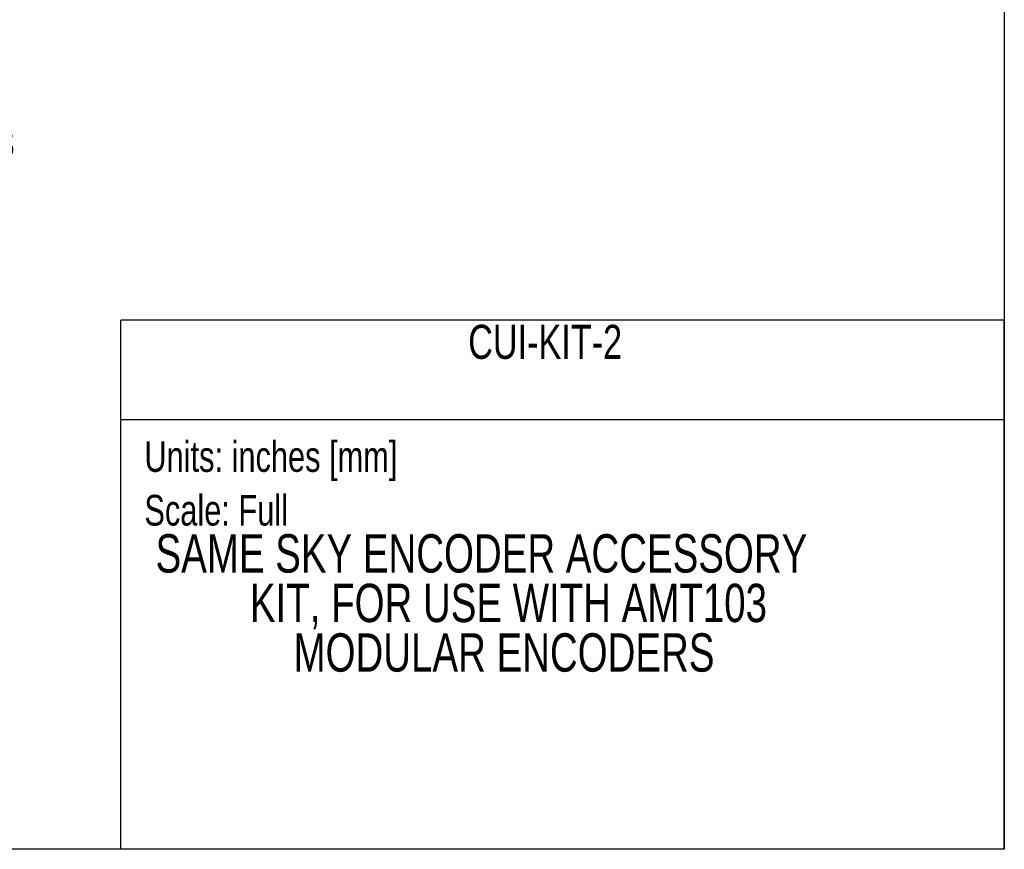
# Model space of a CAD drawing. Header units: inches. Extents: x 0 to 11, y 0 to 8.5.
# Tile 17 of 23: x 6.2 to 11, y 0 to 4.1. Entities that reach past the tile are written whole.
import ezdxf
from ezdxf.enums import TextEntityAlignment as Align

# ---------------------------------------------------------------- set-up
doc = ezdxf.new("R2010")
doc.units = ezdxf.units.IN
doc.header["$MEASUREMENT"] = 0
doc.linetypes.add('CENTERX2', pattern=[0.8, 0.5, -0.1, 0.1, -0.1])
doc.layers.add('DIMENSIONS', color=140, linetype='Continuous', lineweight=25)
doc.layers.add('TEXT', color=140, linetype='Continuous', lineweight=25)
doc.layers.add('SLD-DEFPOINTS', color=7, linetype='Continuous')
doc.styles.add('SLDTEXTSTYLE0', font='TXT', dxfattribs={"width": 0.75})
doc.dimstyles.new('SLDDIMSTYLE9', dxfattribs={"dimtxt": 0.125, "dimasz": 0.15, "dimexe": 0, "dimexo": 0.0625, "dimgap": 0.03125, "dimtad": 0, "dimtih": 1, "dimtoh": 1, "dimrnd": 1e-09, "dimdsep": 46, "dimtxsty": 'SLDTEXTSTYLE0', "dimsah": 1, "dimcen": 0, "dimadec": 0, "dimazin": 2, "dimtfac": 1, "dimtofl": 0, "dimtmove": 0, "dimatfit": 3, "dimfxl": 0, "dimfrac": 2, "dimtolj": 1, "dimtzin": 12, "dimarcsym": 0})

# ---------------------------------------------------------------- blocks, each defined once
blk = doc.blocks.new('SW_NOTE_0')
at = {"layer": 'TEXT', "color": 0, "linetype": 'CENTERX2', "lineweight": 18, "insert": (0, 0.1934), "char_height": 0.15, "attachment_point": 1, "style": 'SLDTEXTSTYLE0'}
blk.add_mtext('Scale: Full', dxfattribs=at)
blk = doc.blocks.new('SW_NOTE_0_1')
at = {"layer": 'TEXT', "color": 0, "linetype": 'CENTERX2', "lineweight": 18, "insert": (0, 0.1934), "char_height": 0.15, "attachment_point": 1, "style": 'SLDTEXTSTYLE0'}
blk.add_mtext('Units: inches [mm]', dxfattribs=at)
blk = doc.blocks.new('Block1')
at = {"layer": 'TEXT'}
for p, q in [((11.0001, 2.5891), (6.6789, 2.5891)), ((6.6789, 0.0001), (6.6789, 2.5891)), ((11.0001, 0.0001), (11.0001, 2.5891)), ((6.6789, 2.1022), (11.0001, 2.1022)), ((11.0001, 0.0001), (6.6789, 0.0001))]:
    blk.add_line(p, q, dxfattribs=at)
at = {"layer": 'TEXT', "linetype": 'CENTERX2', "lineweight": 18}
for name, p in [('SW_NOTE_0_1', (6.7948, 1.8033)), ('SW_NOTE_0', (6.7948, 1.5405))]:
    blk.add_blockref(name, p, dxfattribs=at)
at = {"layer": 'TEXT', "color": 140, "style": 'SLDTEXTSTYLE0', "width": 0.75}
for tag, height, p in [('AUTOATTR0', 0.1667, (8.3786, 2.3494)), ('AUTOATTR1_0', 0.1875, (6.8494, 1.2979)), ('AUTOATTR1_1', 0.1875, (7.311, 1.0554)), ('AUTOATTR1_2', 0.1875, (7.5243, 0.813))]:
    blk.add_attdef(tag, text='', height=height, dxfattribs=at).set_placement(p, align=Align.BOTTOM_LEFT)
blk = doc.blocks.new('_D_13')
at = {"layer": 'DIMENSIONS'}
for p, q in [((4.9679, 3.4204), (5.2789, 3.1093)), ((5.7941, 3.1645), (5.756, 3.1645)), ((5.756, 3.1645), (5.756, 2.966)), ((6.025, 3.1645), (6.0631, 3.1645)), ((6.0631, 3.1645), (6.0631, 2.966)), ((5.2789, 3.1093), (5.6116, 3.1093)), ((5.756, 2.966), (5.7941, 2.966)), ((6.0631, 2.966), (6.025, 2.966))]:
    blk.add_line(p, q, dxfattribs=at)
blk.add_solid([(4.9679, 3.4204), (5.0527, 3.2931), (5.0952, 3.3355)], dxfattribs=at)
at = {"layer": 'DIMENSIONS', "char_height": 0.125, "attachment_point": 1, "style": 'SLDTEXTSTYLE0'}
for s, insert in [('3X SLOTS', (5.5602, 3.5126)), ('R0.04', (5.6973, 3.351)), ('1.1', (5.7941, 3.1271)), ('X 0.01', (5.6741, 2.9033)), ('[0.28]', (5.737, 2.7049))]:
    blk.add_mtext(s, dxfattribs=dict(at, insert=insert))

msp = doc.modelspace()

# ---------------------------------------------------------------- linework, layer by layer
at = {"color": 7, "linetype": 'Continuous'}
for p, q in [((11.0001, 8.5001), (11.0001, 0.0001)), ((11.0001, 0.0001), (0.0001, 0.0001))]:
    msp.add_line(p, q, dxfattribs=at)

# ---------------------------------------------------------------- block references
at = {"layer": 'SLD-DEFPOINTS'}
ref = msp.add_blockref('Block1', (0, 0), dxfattribs=at)
ref.add_attrib('AUTOATTR0', 'CUI-KIT-2', dxfattribs={"layer": 'TEXT', "linetype": 'CENTERX2', "lineweight": 18, "height": 0.16667, "style": 'SLDTEXTSTYLE0', "width": 0.75}).set_placement((8.3786, 2.3494), align=Align.BOTTOM_LEFT)
ref.add_attrib('AUTOATTR1_0', 'SAME SKY ENCODER ACCESSORY ', dxfattribs={"layer": 'TEXT', "linetype": 'CENTERX2', "lineweight": 18, "height": 0.1875, "style": 'SLDTEXTSTYLE0', "width": 0.75}).set_placement((6.8494, 1.2979), align=Align.BOTTOM_LEFT)
ref.add_attrib('AUTOATTR1_1', 'KIT, FOR USE WITH AMT103 ', dxfattribs={"layer": 'TEXT', "linetype": 'CENTERX2', "lineweight": 18, "height": 0.1875, "style": 'SLDTEXTSTYLE0', "width": 0.75}).set_placement((7.311, 1.0554), align=Align.BOTTOM_LEFT)
ref.add_attrib('AUTOATTR1_2', 'MODULAR ENCODERS', dxfattribs={"layer": 'TEXT', "linetype": 'CENTERX2', "lineweight": 18, "height": 0.1875, "style": 'SLDTEXTSTYLE0', "width": 0.75}).set_placement((7.5243, 0.813), align=Align.BOTTOM_LEFT)

# ---------------------------------------------------------------- dimensions: what is measured, and where the dimension line sits
at = {"layer": 'DIMENSIONS'}
dim = msp.add_radius_dim(center=(4.9386, 3.4496), mpoint=(4.9679, 3.4204), text='3X SLOTS\\P<>\\PX 0.01\\P  [0.28]', dimstyle='SLDDIMSTYLE9', dxfattribs=at)
dim.commit()
dim.dimension.update_dxf_attribs({"geometry": '_D_13', "text_midpoint": (5.9096, 3.0468), "dimtype": 164})

doc.saveas('drawing.dxf')
